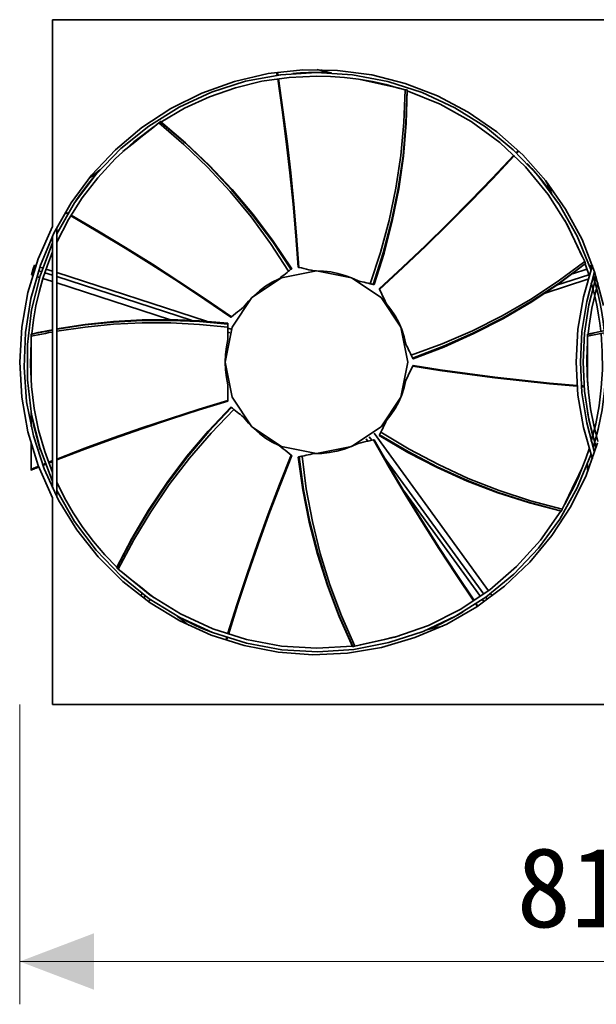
# Model space of a CAD drawing. Header units: millimetres. Extents: x 0 to 420, y 0 to 297.
# Tile 3 of 8: x 280 to 300, y 72 to 107. Entities that reach past the tile are written whole.
import ezdxf
from ezdxf.enums import TextEntityAlignment as Align

# ---------------------------------------------------------------- set-up
doc = ezdxf.new("R2010")
doc.units = ezdxf.units.MM
doc.layers.add('DIM', color=7, linetype='Continuous', lineweight=18, true_color=0x1e5aa0)
doc.layers.add('OUTLINE', color=7, linetype='Continuous', lineweight=35, true_color=0x141414)
doc.styles.add('ZH', font='simsun.ttc')

msp = doc.modelspace()

# ---------------------------------------------------------------- hatches: boundary and pattern name
at = {"layer": 'DIM'}
msp.add_hatch(color=7, dxfattribs=at).paths.add_polyline_path([(279.725, 74), (282.325, 73.012), (282.325, 74.988)])

# ---------------------------------------------------------------- linework, layer by layer
for points in [[(279.725, 83), (279.725, 72.5)], [(279.725, 74), (320.275, 74)]]:
    msp.add_lwpolyline(points, dxfattribs=at)
at = {"layer": 'OUTLINE'}
for points in [[(280.875, 99.754), (280.875, 107)], [(318.875, 107), (280.875, 107)], [(299.978, 92.176), (299.575, 91.03), (299.039, 89.941), (298.378, 88.922), (297.601, 87.988), (296.72, 87.153), (295.745, 86.428), (294.692, 85.824), (293.575, 85.348), (292.409, 85.008), (291.211, 84.808), (289.998, 84.751), (288.787, 84.838), (287.594, 85.067), (286.437, 85.436), (285.332, 85.94), (284.294, 86.57), (283.338, 87.319), (282.477, 88.176), (281.723, 89.128), (281.088, 90.163), (280.579, 91.266), (280.205, 92.421), (279.969, 93.612), (279.876, 94.823), (279.927, 96.037), (280.121, 97.235), (280.456, 98.403), (280.926, 99.522), (281.526, 100.579), (282.246, 101.556), (283.077, 102.442), (284.006, 103.224), (285.022, 103.89), (286.109, 104.431), (287.253, 104.839), (288.437, 105.11), (289.644, 105.239), (290.859, 105.224), (292.063, 105.065), (293.24, 104.765), (294.373, 104.328), (295.446, 103.76), (296.445, 103.07), (297.355, 102.265), (298.164, 101.359), (298.859, 100.364), (299.432, 99.293), (299.875, 98.162)], [(290.156, 105.25), (290.24, 105.231), (290.323, 105.212), (290.406, 105.193), (290.489, 105.174), (290.572, 105.155), (290.655, 105.136)], [(290.162, 105.249), (290.162, 105.25)], [(290.298, 105.218), (290.298, 105.249)], [(281.025, 99.496), (281.648, 100.583), (282.401, 101.585), (283.271, 102.487), (284.246, 103.274), (285.31, 103.936), (286.448, 104.461), (287.642, 104.842), (288.874, 105.073), (290.125, 105.15)], [(284.676, 103.415), (285.506, 103.898), (286.378, 104.298), (287.284, 104.614), (288.216, 104.842), (289.166, 104.979), (290.125, 105.025)], [(288.747, 105.056), (288.745, 105.073), (288.742, 105.089), (288.739, 105.105), (288.737, 105.122), (288.734, 105.138), (288.732, 105.155)], [(288.774, 105.06), (288.772, 105.076), (288.769, 105.093), (288.767, 105.109), (288.764, 105.126), (288.762, 105.142), (288.759, 105.159)], [(289.485, 98.326), (289.404, 99.431), (289.308, 100.534), (289.196, 101.637), (289.068, 102.737), (288.925, 103.836), (288.766, 104.932)], [(289.509, 98.32), (289.429, 99.427), (289.334, 100.532), (289.222, 101.636), (289.095, 102.738), (288.952, 103.838), (288.793, 104.936)], [(290.125, 105.15), (289.986, 105.149), (289.847, 105.146), (289.708, 105.141), (289.569, 105.135), (289.43, 105.126), (289.292, 105.116)], [(290.655, 105.136), (290.567, 105.14), (290.478, 105.144), (290.39, 105.147), (290.302, 105.148), (290.213, 105.15), (290.125, 105.15)], [(290.125, 105.15), (291.386, 105.071), (292.627, 104.837), (293.83, 104.449), (294.976, 103.916), (296.046, 103.244), (297.024, 102.445), (297.896, 101.53), (298.647, 100.514), (299.266, 99.412), (299.743, 98.242)], [(290.125, 105.025), (290.618, 105.013), (291.109, 104.977), (291.598, 104.916), (292.084, 104.832), (292.565, 104.724), (293.04, 104.592)], [(291.66, 104.907), (291.923, 104.847), (292.185, 104.787), (292.447, 104.727), (292.71, 104.667), (292.972, 104.607), (293.234, 104.547)], [(292.009, 97.75), (292.371, 98.848), (292.673, 99.965), (292.911, 101.096), (293.084, 102.24), (293.192, 103.392), (293.234, 104.547)], [(293.234, 104.547), (293.245, 104.545), (293.256, 104.543), (293.267, 104.54), (293.277, 104.538), (293.288, 104.535), (293.299, 104.533)], [(292.112, 97.726), (292.467, 98.827), (292.76, 99.946), (292.991, 101.08), (293.159, 102.224), (293.261, 103.377), (293.299, 104.533)], [(292.125, 97.723), (292.479, 98.825), (292.772, 99.944), (293.002, 101.078), (293.167, 102.223), (293.267, 103.375), (293.303, 104.532)], [(292.144, 97.719), (292.494, 98.822), (292.784, 99.942), (293.011, 101.076), (293.174, 102.222), (293.273, 103.374), (293.307, 104.531)], [(293.299, 104.533), (293.299, 104.533), (293.3, 104.532), (293.301, 104.532), (293.301, 104.532), (293.302, 104.532), (293.303, 104.532)], [(293.303, 104.532), (293.303, 104.532), (293.304, 104.531), (293.305, 104.531), (293.306, 104.531), (293.306, 104.531), (293.307, 104.531)], [(293.307, 104.531), (293.306, 104.531), (293.306, 104.531), (293.305, 104.531), (293.304, 104.531), (293.303, 104.532), (293.303, 104.532)], [(293.307, 104.507), (294.46, 104.039), (295.547, 103.432), (296.55, 102.695), (297.454, 101.84), (298.245, 100.879), (298.911, 99.827), (299.441, 98.701)], [(281.025, 99.206), (281.436, 100), (281.916, 100.754), (282.461, 101.463), (283.067, 102.12), (283.73, 102.72), (284.443, 103.259)], [(283.337, 102.377), (283.547, 102.545), (283.758, 102.713), (283.968, 102.881), (284.178, 103.048), (284.389, 103.216), (284.599, 103.384)], [(284.599, 103.384), (284.608, 103.391), (284.616, 103.398), (284.625, 103.405), (284.634, 103.411), (284.642, 103.418), (284.651, 103.425)], [(289.15, 98.187), (288.517, 99.156), (287.832, 100.088), (287.096, 100.979), (286.309, 101.828), (285.476, 102.63), (284.599, 103.384)], [(284.651, 103.425), (284.651, 103.426), (284.652, 103.426), (284.652, 103.426), (284.653, 103.427), (284.653, 103.427), (284.654, 103.428)], [(289.233, 98.254), (288.593, 99.217), (287.901, 100.144), (287.159, 101.032), (286.368, 101.876), (285.531, 102.675), (284.651, 103.425)], [(284.654, 103.428), (284.654, 103.428), (284.655, 103.429), (284.656, 103.429), (284.656, 103.429), (284.657, 103.43), (284.657, 103.43)], [(284.657, 103.43), (284.657, 103.43), (284.656, 103.429), (284.656, 103.429), (284.655, 103.429), (284.654, 103.428), (284.654, 103.428)], [(289.243, 98.262), (288.602, 99.225), (287.91, 100.152), (287.167, 101.039), (286.375, 101.882), (285.536, 102.679), (284.654, 103.428)], [(289.258, 98.274), (288.614, 99.235), (287.919, 100.16), (287.173, 101.045), (286.38, 101.887), (285.54, 102.682), (284.657, 103.43)], [(292.326, 97.574), (293.14, 98.326), (293.942, 99.089), (294.734, 99.864), (295.515, 100.651), (296.285, 101.448), (297.043, 102.255)], [(292.337, 97.551), (293.152, 98.304), (293.957, 99.068), (294.75, 99.843), (295.532, 100.63), (296.303, 101.427), (297.063, 102.236)], [(297.128, 102.347), (297.139, 102.359), (297.151, 102.371), (297.162, 102.384), (297.173, 102.396), (297.184, 102.408), (297.196, 102.421)], [(297.148, 102.328), (297.159, 102.34), (297.17, 102.352), (297.182, 102.365), (297.193, 102.377), (297.204, 102.389), (297.216, 102.401)], [(298.38, 100.905), (298.246, 101.089), (298.107, 101.269), (297.965, 101.446), (297.819, 101.62), (297.668, 101.791), (297.514, 101.958)], [(282.531, 101.734), (282.382, 101.563), (282.237, 101.387), (282.096, 101.209), (281.958, 101.028), (281.825, 100.843), (281.697, 100.656)], [(282.131, 101.415), (282.197, 101.469), (282.264, 101.522), (282.331, 101.575), (282.397, 101.628), (282.464, 101.681), (282.531, 101.734)], [(298.158, 101.366), (298.195, 101.289), (298.232, 101.212), (298.269, 101.136), (298.306, 101.059), (298.343, 100.982), (298.38, 100.905)], [(281.404, 100.193), (281.389, 100.201), (281.375, 100.209), (281.36, 100.218), (281.346, 100.226), (281.331, 100.234), (281.317, 100.242)], [(281.418, 100.216), (281.403, 100.225), (281.389, 100.233), (281.374, 100.241), (281.36, 100.25), (281.345, 100.258), (281.331, 100.266)], [(287.126, 96.573), (286.212, 97.199), (285.288, 97.812), (284.357, 98.411), (283.416, 98.998), (282.468, 99.571), (281.512, 100.13)], [(287.145, 96.589), (286.23, 97.216), (285.306, 97.831), (284.374, 98.432), (283.433, 99.019), (282.484, 99.594), (281.526, 100.154)], [(280.875, 90.246), (280.377, 91.375), (280.016, 92.555), (279.798, 93.769), (279.725, 95), (279.798, 96.231), (280.016, 97.445), (280.377, 98.625), (280.875, 99.754)], [(281.025, 99.717), (281.025, 90.283)], [(298.827, 99.976), (298.944, 99.734), (299.061, 99.491), (299.178, 99.249), (299.295, 99.006), (299.411, 98.764), (299.528, 98.522)], [(280.875, 99.416), (280.875, 90.584)], [(280.875, 90.821), (280.437, 91.971), (280.142, 93.164), (279.993, 94.385), (279.993, 95.615), (280.142, 96.836), (280.437, 98.029), (280.875, 99.179)], [(280.148, 95.987), (280.21, 96.48), (280.295, 96.969), (280.405, 97.453), (280.538, 97.931), (280.695, 98.402), (280.875, 98.865)], [(280.24, 98.394), (280.198, 98.265)], [(280.289, 98.378), (280.24, 98.394)], [(280.527, 98.301), (280.431, 98.332)], [(289.504, 98.321), (289.501, 98.322), (289.498, 98.323), (289.495, 98.324), (289.491, 98.324), (289.488, 98.325), (289.485, 98.326)], [(289.485, 98.326), (289.489, 98.325), (289.493, 98.324), (289.497, 98.323), (289.501, 98.322), (289.505, 98.321), (289.509, 98.32)], [(293.449, 95.241), (294.534, 95.643), (295.595, 96.103), (296.628, 96.623), (297.63, 97.2), (298.598, 97.834), (299.528, 98.522)], [(293.495, 95.146), (294.577, 95.555), (295.635, 96.023), (296.665, 96.549), (297.664, 97.132), (298.629, 97.771), (299.557, 98.462)], [(293.501, 95.134), (294.583, 95.544), (295.641, 96.013), (296.67, 96.54), (297.669, 97.125), (298.632, 97.765), (299.558, 98.458)], [(293.509, 95.116), (294.59, 95.53), (295.646, 96.002), (296.675, 96.532), (297.672, 97.119), (298.635, 97.76), (299.56, 98.454)], [(299.795, 91.603), (299.48, 92.712), (299.289, 93.849), (299.225, 95), (299.289, 96.151), (299.48, 97.288), (299.795, 98.397)], [(299.528, 98.522), (299.533, 98.512), (299.538, 98.502), (299.542, 98.492), (299.547, 98.482), (299.552, 98.472), (299.557, 98.462)], [(299.541, 98.439), (299.565, 98.373), (299.589, 98.306), (299.612, 98.239), (299.635, 98.172), (299.657, 98.105), (299.678, 98.038)], [(299.557, 98.462), (299.557, 98.461), (299.557, 98.461), (299.558, 98.46), (299.558, 98.46), (299.558, 98.459), (299.558, 98.458)], [(299.558, 98.458), (299.559, 98.458), (299.559, 98.457), (299.559, 98.456), (299.56, 98.456), (299.56, 98.455), (299.56, 98.454)], [(299.56, 98.454), (299.56, 98.455), (299.56, 98.456), (299.559, 98.456), (299.559, 98.457), (299.559, 98.458), (299.558, 98.458)], [(299.74, 98.394), (299.716, 98.321)], [(299.789, 98.378), (299.74, 98.394)], [(280.198, 98.265), (280.133, 98.064)], [(280.182, 98.048), (280.133, 98.064)], [(280.245, 98.25), (280.198, 98.265)], [(280.419, 97.971), (280.324, 98.002)], [(280.483, 98.172), (280.388, 98.203)], [(280.875, 98.045), (280.602, 98.134)], [(280.875, 98.188), (280.646, 98.263)], [(286.277, 96.433), (281.025, 98.139)], [(285.733, 96.467), (281.025, 97.996)], [(290.125, 98.2), (291.349, 97.956), (292.388, 97.263), (293.081, 96.225), (293.325, 95), (293.081, 93.775), (292.388, 92.737), (291.349, 92.044), (290.125, 91.8), (288.9, 92.044), (287.862, 92.737), (287.168, 93.775), (286.925, 95), (287.168, 96.225), (287.862, 97.263), (288.9, 97.956), (290.125, 98.2)], [(288.813, 97.919), (288.869, 97.963), (288.925, 98.008), (288.981, 98.053), (289.037, 98.098), (289.094, 98.143), (289.15, 98.187)], [(289.15, 98.187), (289.164, 98.198), (289.177, 98.209), (289.191, 98.221), (289.205, 98.232), (289.219, 98.243), (289.233, 98.254)], [(289.233, 98.254), (289.234, 98.255), (289.236, 98.256), (289.238, 98.258), (289.24, 98.259), (289.241, 98.26), (289.243, 98.262)], [(289.243, 98.262), (289.246, 98.264), (289.248, 98.266), (289.251, 98.268), (289.253, 98.27), (289.256, 98.272), (289.258, 98.274)], [(289.509, 98.32), (289.598, 98.3), (289.686, 98.28), (289.775, 98.26), (289.864, 98.239), (289.952, 98.219), (290.041, 98.199)], [(289.951, 98.195), (289.951, 98.219)], [(290.041, 98.199), (290.055, 98.199), (290.069, 98.2), (290.083, 98.2), (290.097, 98.2), (290.111, 98.2), (290.125, 98.2)], [(290.125, 98.2), (290.378, 98.19), (290.629, 98.16), (290.878, 98.11), (291.121, 98.041), (291.359, 97.953), (291.588, 97.846)], [(298.543, 97.696), (299.671, 98.062)], [(299.099, 98.098), (299.604, 98.263)], [(299.875, 91.838), (299.598, 92.872), (299.431, 93.93), (299.375, 95), (299.431, 96.07), (299.598, 97.128), (299.875, 98.162)], [(299.927, 92.004), (299.677, 92.986), (299.525, 93.988), (299.475, 95), (299.525, 96.012), (299.677, 97.014), (299.927, 97.996)], [(299.745, 98.25), (299.74, 98.251)], [(299.822, 97.996), (299.913, 97.687), (299.993, 97.375), (300.063, 97.06), (300.124, 96.744), (300.174, 96.426), (300.214, 96.106)], [(299.83, 97.971), (299.925, 98.002)], [(299.863, 98.124), (299.885, 98.132)], [(299.875, 98.162), (300.18, 96.987)], [(299.919, 97.971), (299.875, 97.985)], [(280.875, 97.823), (280.538, 97.932)], [(284.975, 96.491), (281.025, 97.774)], [(287.571, 96.929), (287.741, 97.135), (287.928, 97.327), (288.13, 97.502), (288.345, 97.66), (288.574, 97.799), (288.813, 97.919)], [(291.588, 97.846), (291.658, 97.83), (291.729, 97.814), (291.799, 97.798), (291.869, 97.782), (291.939, 97.766), (292.009, 97.75)], [(292.009, 97.75), (292.026, 97.746), (292.043, 97.742), (292.061, 97.738), (292.078, 97.734), (292.095, 97.73), (292.112, 97.726)], [(292.112, 97.726), (292.114, 97.726), (292.117, 97.725), (292.119, 97.725), (292.121, 97.724), (292.123, 97.724), (292.125, 97.723)], [(292.125, 97.723), (292.128, 97.722), (292.131, 97.722), (292.135, 97.721), (292.138, 97.72), (292.141, 97.72), (292.144, 97.719)], [(298.143, 97.423), (299.64, 97.909)], [(299.648, 95.987), (299.683, 96.289), (299.727, 96.59), (299.779, 96.889), (299.841, 97.187), (299.912, 97.482), (299.992, 97.776)], [(299.758, 97.776), (299.834, 97.498), (299.901, 97.218), (299.961, 96.936), (300.013, 96.652), (300.056, 96.367), (300.091, 96.081)], [(292.334, 97.556), (292.333, 97.559), (292.332, 97.562), (292.33, 97.565), (292.329, 97.568), (292.328, 97.571), (292.326, 97.574)], [(292.326, 97.574), (292.328, 97.57), (292.33, 97.566), (292.332, 97.562), (292.333, 97.559), (292.335, 97.555), (292.337, 97.551)], [(292.337, 97.551), (292.376, 97.469), (292.416, 97.388), (292.455, 97.306), (292.495, 97.224), (292.534, 97.142), (292.573, 97.06)], [(292.573, 97.06), (292.737, 96.849), (292.882, 96.624), (293.008, 96.388), (293.114, 96.143), (293.199, 95.89), (293.262, 95.63)], [(287.145, 96.589), (287.216, 96.646), (287.287, 96.702), (287.358, 96.759), (287.429, 96.816), (287.5, 96.872), (287.571, 96.929)], [(287.025, 96.364), (286.025, 96.45), (285.021, 96.49), (284.017, 96.481), (283.015, 96.424), (282.017, 96.319), (281.025, 96.164)], [(287.025, 96.344), (286.025, 96.435), (285.022, 96.477), (284.018, 96.471), (283.015, 96.417), (282.017, 96.312), (281.025, 96.159)], [(287.025, 96.331), (286.025, 96.422), (285.022, 96.465), (284.018, 96.46), (283.016, 96.407), (282.017, 96.304), (281.025, 96.153)], [(287.025, 96.225), (286.026, 96.323), (285.023, 96.374), (284.019, 96.375), (283.017, 96.328), (282.018, 96.23), (281.025, 96.084)], [(287.025, 96.344), (287.025, 96.348), (287.025, 96.351), (287.025, 96.354), (287.025, 96.357), (287.025, 96.36), (287.025, 96.364)], [(287.025, 96.331), (287.025, 96.333), (287.025, 96.335), (287.025, 96.338), (287.025, 96.34), (287.025, 96.342), (287.025, 96.344)], [(287.025, 96.225), (287.025, 96.243), (287.025, 96.26), (287.025, 96.278), (287.025, 96.296), (287.025, 96.313), (287.025, 96.331)], [(287.126, 96.573), (287.129, 96.576), (287.132, 96.579), (287.136, 96.581), (287.139, 96.584), (287.142, 96.586), (287.145, 96.589)], [(287.141, 96.585), (287.138, 96.583), (287.136, 96.581), (287.133, 96.579), (287.131, 96.577), (287.128, 96.575), (287.126, 96.573)], [(280.875, 96.137), (280.749, 96.113), (280.624, 96.088), (280.499, 96.063), (280.374, 96.036), (280.249, 96.009), (280.125, 95.982)], [(280.875, 96.132), (280.749, 96.108), (280.624, 96.083), (280.499, 96.058), (280.374, 96.032), (280.249, 96.005), (280.125, 95.977)], [(280.875, 96.126), (280.749, 96.102), (280.624, 96.078), (280.499, 96.053), (280.374, 96.027), (280.249, 96.001), (280.125, 95.973)], [(280.875, 96.057), (280.749, 96.034), (280.624, 96.01), (280.499, 95.986), (280.374, 95.96), (280.249, 95.934), (280.125, 95.907)], [(280.125, 95.977), (280.125, 95.978), (280.125, 95.979), (280.125, 95.979), (280.125, 95.98), (280.125, 95.981), (280.125, 95.982)], [(280.125, 95.982), (280.125, 95.981), (280.125, 95.98), (280.125, 95.979), (280.125, 95.979), (280.125, 95.978), (280.125, 95.977)], [(280.125, 95.973), (280.125, 95.974), (280.125, 95.975), (280.125, 95.975), (280.125, 95.976), (280.125, 95.977), (280.125, 95.977)], [(280.125, 95.907), (280.125, 95.918), (280.125, 95.929), (280.125, 95.94), (280.125, 95.951), (280.125, 95.962), (280.125, 95.973)], [(287.025, 95.794), (287.025, 95.866), (287.025, 95.937), (287.025, 96.009), (287.025, 96.081), (287.025, 96.153), (287.025, 96.225)], [(287.14, 96.153), (287.025, 96.19)], [(287.093, 96.025), (287.025, 96.047)], [(300.313, 96.125), (300.198, 96.103), (300.083, 96.08), (299.968, 96.056), (299.854, 96.032), (299.739, 96.007), (299.625, 95.982)], [(300.313, 96.12), (300.198, 96.098), (300.083, 96.075), (299.968, 96.052), (299.854, 96.027), (299.739, 96.003), (299.625, 95.977)], [(300.314, 96.115), (300.199, 96.093), (300.084, 96.07), (299.969, 96.047), (299.854, 96.023), (299.739, 95.998), (299.625, 95.973)], [(300.321, 96.047), (300.205, 96.026), (300.088, 96.003), (299.972, 95.98), (299.856, 95.957), (299.74, 95.932), (299.625, 95.907)], [(299.625, 95.977), (299.625, 95.978), (299.625, 95.979), (299.625, 95.979), (299.625, 95.98), (299.625, 95.981), (299.625, 95.982)], [(299.625, 95.982), (299.625, 95.981), (299.625, 95.98), (299.625, 95.979), (299.625, 95.979), (299.625, 95.978), (299.625, 95.977)], [(299.625, 95.973), (299.625, 95.974), (299.625, 95.975), (299.625, 95.975), (299.625, 95.976), (299.625, 95.977), (299.625, 95.977)], [(299.625, 95.907), (299.625, 95.918), (299.625, 95.929), (299.625, 95.94), (299.625, 95.951), (299.625, 95.962), (299.625, 95.973)], [(300.099, 96.005), (300.143, 95.37), (300.146, 94.734), (300.109, 94.098), (300.032, 93.467), (299.915, 92.841), (299.758, 92.224)], [(300.222, 96.029), (300.269, 95.352), (300.27, 94.673), (300.225, 93.996), (300.135, 93.324), (300.001, 92.658), (299.822, 92.004)], [(280.875, 91.135), (280.603, 91.865), (280.388, 92.614), (280.232, 93.377), (280.136, 94.151), (280.1, 94.929), (280.125, 95.708)], [(280.125, 94.292), (280.125, 94.562), (280.125, 94.831), (280.125, 95.1), (280.125, 95.369), (280.125, 95.638), (280.125, 95.907)], [(287.025, 94.206), (286.969, 94.468), (286.936, 94.733), (286.925, 95), (286.936, 95.267), (286.969, 95.532), (287.025, 95.794)], [(287.032, 95.822), (287.025, 95.825)], [(293.262, 95.63), (293.293, 95.565), (293.325, 95.5), (293.356, 95.436), (293.387, 95.371), (293.418, 95.306), (293.449, 95.241)], [(299.992, 92.224), (299.846, 92.792), (299.733, 93.368), (299.655, 93.95), (299.611, 94.535), (299.601, 95.121), (299.625, 95.708)], [(299.625, 94.292), (299.625, 94.562), (299.625, 94.831), (299.625, 95.1), (299.625, 95.369), (299.625, 95.638), (299.625, 95.907)], [(293.449, 95.241), (293.457, 95.225), (293.465, 95.209), (293.472, 95.194), (293.48, 95.178), (293.488, 95.162), (293.495, 95.146)], [(293.495, 95.146), (293.496, 95.144), (293.497, 95.142), (293.498, 95.14), (293.499, 95.138), (293.5, 95.136), (293.501, 95.134)], [(293.509, 94.884), (293.508, 94.88), (293.506, 94.876), (293.504, 94.872), (293.502, 94.869), (293.5, 94.865), (293.499, 94.861)], [(293.501, 95.134), (293.502, 95.131), (293.504, 95.128), (293.505, 95.125), (293.507, 95.122), (293.508, 95.119), (293.509, 95.116)], [(293.501, 94.866), (293.502, 94.869), (293.504, 94.872), (293.505, 94.875), (293.507, 94.878), (293.508, 94.881), (293.509, 94.884)], [(293.509, 94.884), (294.463, 94.737), (295.419, 94.603), (296.377, 94.48), (297.336, 94.369), (298.296, 94.27), (299.257, 94.182)], [(293.499, 94.861), (293.459, 94.779), (293.42, 94.697), (293.38, 94.616), (293.341, 94.534), (293.302, 94.452), (293.262, 94.37)], [(293.499, 94.861), (294.455, 94.713), (295.413, 94.578), (296.372, 94.454), (297.333, 94.342), (298.296, 94.242), (299.259, 94.155)], [(287.025, 93.661), (287.025, 93.752), (287.025, 93.843), (287.025, 93.934), (287.025, 94.025), (287.025, 94.115), (287.025, 94.206)], [(293.262, 94.37), (293.199, 94.11), (293.114, 93.857), (293.008, 93.612), (292.882, 93.376), (292.737, 93.151), (292.573, 92.94)], [(299.408, 94.17), (299.425, 94.168), (299.442, 94.167), (299.459, 94.165), (299.476, 94.164), (299.493, 94.163), (299.509, 94.161)], [(299.411, 94.142), (299.428, 94.14), (299.444, 94.139), (299.461, 94.138), (299.478, 94.136), (299.495, 94.135), (299.512, 94.133)], [(287.025, 93.661), (286.013, 93.353), (285.006, 93.03), (284.004, 92.694), (283.006, 92.345), (282.013, 91.981), (281.025, 91.605)], [(287.025, 93.636), (286.013, 93.327), (285.006, 93.003), (284.004, 92.666), (283.006, 92.316), (282.013, 91.952), (281.025, 91.575)], [(287.025, 93.636), (287.025, 93.641), (287.025, 93.645), (287.025, 93.649), (287.025, 93.653), (287.025, 93.657), (287.025, 93.661)], [(287.025, 93.656), (287.025, 93.652), (287.025, 93.649), (287.025, 93.646), (287.025, 93.643), (287.025, 93.64), (287.025, 93.636)], [(280.125, 92.75), (280.125, 92.835), (280.125, 92.92), (280.125, 93.006), (280.125, 93.091), (280.125, 93.176), (280.125, 93.261)], [(280.125, 93.261), (280.166, 93.038), (280.213, 92.815), (280.264, 92.594), (280.32, 92.374), (280.382, 92.155), (280.448, 91.937)], [(287.126, 93.427), (286.332, 92.585), (285.585, 91.701), (284.888, 90.778), (284.244, 89.816), (283.655, 88.821), (283.122, 87.794)], [(287.141, 93.415), (286.344, 92.576), (285.595, 91.694), (284.896, 90.772), (284.25, 89.812), (283.659, 88.818), (283.126, 87.791)], [(287.151, 93.406), (286.354, 92.568), (285.604, 91.687), (284.904, 90.766), (284.257, 89.807), (283.665, 88.814), (283.129, 87.788)], [(287.234, 93.34), (286.431, 92.508), (285.675, 91.633), (284.969, 90.716), (284.317, 89.761), (283.72, 88.77), (283.181, 87.747)], [(287.141, 93.415), (287.138, 93.417), (287.136, 93.419), (287.133, 93.421), (287.131, 93.423), (287.128, 93.425), (287.126, 93.427)], [(287.151, 93.406), (287.15, 93.408), (287.148, 93.409), (287.146, 93.41), (287.144, 93.412), (287.143, 93.413), (287.141, 93.415)], [(287.234, 93.34), (287.22, 93.351), (287.207, 93.362), (287.193, 93.373), (287.179, 93.384), (287.165, 93.395), (287.151, 93.406)], [(287.571, 93.071), (287.515, 93.116), (287.459, 93.161), (287.403, 93.206), (287.347, 93.25), (287.29, 93.295), (287.234, 93.34)], [(299.625, 93.261), (299.651, 93.119), (299.678, 92.977), (299.708, 92.835), (299.74, 92.694), (299.774, 92.553), (299.81, 92.413)], [(288.813, 92.081), (288.574, 92.201), (288.345, 92.34), (288.13, 92.498), (287.928, 92.673), (287.741, 92.865), (287.571, 93.071)], [(292.573, 92.94), (292.542, 92.875), (292.511, 92.81), (292.48, 92.746), (292.449, 92.681), (292.417, 92.616), (292.386, 92.551)], [(292.143, 92.517), (296.157, 86.993)], [(292.386, 92.551), (292.379, 92.535), (292.371, 92.519), (292.363, 92.504), (292.356, 92.488), (292.348, 92.472), (292.34, 92.456)], [(292.386, 92.551), (293.376, 91.953), (294.398, 91.411), (295.448, 90.927), (296.525, 90.504), (297.623, 90.142), (298.741, 89.844)], [(280.125, 91.248), (280.125, 91.397), (280.125, 91.547), (280.125, 91.696), (280.125, 91.845), (280.125, 91.994), (280.125, 92.143)], [(291.588, 92.154), (291.346, 92.042), (291.095, 91.951), (290.837, 91.88), (290.574, 91.832), (290.308, 91.805), (290.041, 91.801)], [(292.12, 92.276), (292.031, 92.255), (291.943, 92.235), (291.854, 92.215), (291.766, 92.195), (291.677, 92.175), (291.588, 92.154)], [(291.862, 92.313), (291.922, 92.231)], [(291.975, 92.389), (292.066, 92.263)], [(292.144, 92.281), (292.14, 92.28), (292.136, 92.279), (292.132, 92.278), (292.128, 92.277), (292.124, 92.277), (292.12, 92.276)], [(292.12, 92.276), (292.672, 91.313), (293.238, 90.359), (293.817, 89.413), (294.41, 88.475), (295.016, 87.546), (295.636, 86.626)], [(292.125, 92.277), (292.128, 92.278), (292.131, 92.278), (292.135, 92.279), (292.138, 92.28), (292.141, 92.28), (292.144, 92.281)], [(292.144, 92.281), (292.696, 91.321), (293.262, 90.368), (293.842, 89.424), (294.434, 88.488), (295.04, 87.56), (295.659, 86.641)], [(292.334, 92.444), (292.333, 92.441), (292.332, 92.438), (292.33, 92.435), (292.329, 92.432), (292.328, 92.429), (292.326, 92.426)], [(292.326, 92.426), (293.323, 91.84), (294.351, 91.308), (295.407, 90.834), (296.487, 90.42), (297.589, 90.068), (298.709, 89.777)], [(292.34, 92.456), (292.339, 92.454), (292.338, 92.452), (292.337, 92.45), (292.336, 92.448), (292.335, 92.446), (292.334, 92.444)], [(292.334, 92.444), (293.33, 91.854), (294.356, 91.319), (295.41, 90.843), (296.49, 90.427), (297.591, 90.073), (298.71, 89.781)], [(292.34, 92.456), (293.335, 91.865), (294.36, 91.33), (295.414, 90.852), (296.493, 90.435), (297.593, 90.079), (298.712, 89.784)], [(299.875, 92.179), (299.883, 92.149), (299.892, 92.12), (299.901, 92.091), (299.909, 92.062), (299.918, 92.033), (299.927, 92.004)], [(289.239, 91.742), (289.168, 91.798), (289.097, 91.855), (289.026, 91.912), (288.955, 91.968), (288.884, 92.025), (288.813, 92.081)], [(290.041, 91.801), (289.971, 91.785), (289.901, 91.769), (289.831, 91.753), (289.76, 91.737), (289.69, 91.721), (289.62, 91.705)], [(299.678, 91.962), (299.565, 91.627), (299.441, 91.296), (299.304, 90.97), (299.156, 90.649), (298.997, 90.334), (298.827, 90.024)], [(280.618, 91.445), (280.602, 91.439), (280.587, 91.433), (280.571, 91.427), (280.556, 91.42), (280.54, 91.414), (280.525, 91.408)], [(280.875, 91.546), (280.851, 91.537), (280.828, 91.528), (280.804, 91.519), (280.781, 91.509), (280.757, 91.5), (280.734, 91.491)], [(280.875, 91.516), (280.853, 91.508), (280.831, 91.499), (280.809, 91.491), (280.787, 91.482), (280.766, 91.474), (280.744, 91.465)], [(299.743, 91.758), (299.268, 90.592), (298.652, 89.495), (297.905, 88.482), (297.039, 87.569), (296.066, 86.77), (295.001, 86.098), (293.862, 85.563), (292.665, 85.173), (291.43, 84.934), (290.174, 84.85), (288.917, 84.922), (287.679, 85.149), (286.479, 85.527), (285.334, 86.052), (284.264, 86.713), (283.283, 87.502), (282.408, 88.407), (281.651, 89.412), (281.025, 90.504)], [(289.239, 91.742), (288.831, 90.71), (288.437, 89.673), (288.059, 88.63), (287.695, 87.582), (287.347, 86.528), (287.013, 85.47)], [(289.258, 91.726), (288.851, 90.695), (288.46, 89.659), (288.082, 88.617), (287.72, 87.57), (287.372, 86.518), (287.04, 85.462)], [(289.258, 91.726), (289.255, 91.729), (289.252, 91.731), (289.248, 91.734), (289.245, 91.736), (289.242, 91.739), (289.239, 91.742)], [(289.243, 91.738), (289.246, 91.736), (289.248, 91.734), (289.251, 91.732), (289.253, 91.73), (289.256, 91.728), (289.258, 91.726)], [(289.504, 91.679), (289.501, 91.678), (289.498, 91.677), (289.495, 91.676), (289.491, 91.676), (289.488, 91.675), (289.485, 91.674)], [(289.485, 91.674), (289.648, 90.529), (289.873, 89.394), (290.161, 88.273), (290.511, 87.171), (290.922, 86.089), (291.393, 85.032)], [(289.517, 91.682), (289.515, 91.681), (289.513, 91.681), (289.51, 91.68), (289.508, 91.68), (289.506, 91.679), (289.504, 91.679)], [(289.504, 91.679), (289.663, 90.533), (289.885, 89.397), (290.17, 88.276), (290.518, 87.172), (290.927, 86.091), (291.397, 85.033)], [(289.62, 91.705), (289.603, 91.701), (289.586, 91.697), (289.569, 91.693), (289.551, 91.689), (289.534, 91.685), (289.517, 91.682)], [(289.517, 91.682), (289.676, 90.536), (289.896, 89.4), (290.18, 88.279), (290.526, 87.175), (290.934, 86.092), (291.401, 85.034)], [(289.62, 91.705), (289.77, 90.558), (289.983, 89.421), (290.26, 88.298), (290.6, 87.193), (291.002, 86.109), (291.466, 85.049)], [(292.477, 91.699), (295.987, 86.868)], [(299.625, 91.248), (299.625, 91.278), (299.625, 91.307), (299.625, 91.337), (299.625, 91.367), (299.625, 91.396), (299.625, 91.426)], [(280.385, 91.353), (280.342, 91.335), (280.298, 91.318), (280.255, 91.3), (280.212, 91.283), (280.168, 91.266), (280.125, 91.248)], [(280.395, 91.327), (280.35, 91.309), (280.305, 91.291), (280.26, 91.273), (280.215, 91.255), (280.17, 91.237), (280.125, 91.218)], [(280.125, 91.218), (280.125, 91.223), (280.125, 91.228), (280.125, 91.233), (280.125, 91.238), (280.125, 91.243), (280.125, 91.248)], [(280.125, 91.223), (280.125, 91.222), (280.125, 91.221), (280.125, 91.221), (280.125, 91.22), (280.125, 91.219), (280.125, 91.218)], [(280.627, 91.419), (280.612, 91.413), (280.596, 91.407), (280.581, 91.401), (280.565, 91.395), (280.55, 91.388), (280.534, 91.382)], [(299.441, 91.299), (299.325, 91.056), (299.208, 90.814), (299.091, 90.571), (298.974, 90.329), (298.858, 90.086), (298.741, 89.844)], [(299.671, 91.267), (299.663, 91.264), (299.655, 91.26), (299.648, 91.257), (299.64, 91.254), (299.632, 91.251), (299.625, 91.248)], [(299.625, 91.218), (299.625, 91.223), (299.625, 91.228), (299.625, 91.233), (299.625, 91.238), (299.625, 91.243), (299.625, 91.248)], [(299.657, 91.231), (299.651, 91.229), (299.646, 91.227), (299.641, 91.225), (299.635, 91.223), (299.63, 91.221), (299.625, 91.218)], [(299.625, 91.223), (299.625, 91.222), (299.625, 91.221), (299.625, 91.221), (299.625, 91.22), (299.625, 91.219), (299.625, 91.218)], [(283.133, 87.816), (282.708, 88.255), (282.311, 88.72), (281.942, 89.208), (281.604, 89.718), (281.298, 90.247), (281.025, 90.794)], [(293.198, 90.475), (295.876, 86.789)], [(280.875, 83), (280.875, 90.246)], [(298.685, 89.782), (297.972, 88.762), (297.139, 87.837), (296.197, 87.023), (295.162, 86.332), (294.049, 85.775), (292.876, 85.36), (291.66, 85.093)], [(298.71, 89.781), (298.71, 89.78), (298.71, 89.779), (298.71, 89.779), (298.709, 89.778), (298.709, 89.777), (298.709, 89.777)], [(298.709, 89.777), (298.709, 89.777), (298.709, 89.778), (298.71, 89.779), (298.71, 89.779), (298.71, 89.78), (298.71, 89.781)], [(298.712, 89.784), (298.712, 89.784), (298.712, 89.783), (298.711, 89.783), (298.711, 89.782), (298.711, 89.781), (298.71, 89.781)], [(298.741, 89.844), (298.736, 89.834), (298.731, 89.824), (298.727, 89.814), (298.722, 89.804), (298.717, 89.794), (298.712, 89.784)], [(283.126, 87.791), (283.125, 87.791), (283.125, 87.792), (283.124, 87.792), (283.124, 87.793), (283.123, 87.793), (283.122, 87.794)], [(283.122, 87.794), (283.123, 87.793), (283.124, 87.793), (283.124, 87.792), (283.125, 87.792), (283.125, 87.791), (283.126, 87.791)], [(283.129, 87.788), (283.128, 87.789), (283.128, 87.789), (283.127, 87.79), (283.127, 87.79), (283.126, 87.791), (283.126, 87.791)], [(283.181, 87.747), (283.172, 87.754), (283.163, 87.761), (283.155, 87.768), (283.146, 87.775), (283.138, 87.782), (283.129, 87.788)], [(284.443, 86.741), (284.233, 86.908), (284.022, 87.076), (283.812, 87.244), (283.601, 87.412), (283.391, 87.58), (283.181, 87.747)], [(291.383, 85.054), (290.14, 84.975), (288.898, 85.05), (287.675, 85.279), (286.489, 85.658), (285.359, 86.18), (284.303, 86.839), (283.337, 87.623)], [(284.105, 87.01), (284.093, 86.993)], [(284.019, 86.892), (283.96, 86.811)], [(284.128, 86.811), (284.07, 86.73)], [(284.212, 86.925), (284.202, 86.912)], [(284.3, 86.688), (284.241, 86.607)], [(284.377, 86.793), (284.374, 86.789)], [(295.949, 86.688), (296.008, 86.607)], [(296.06, 86.766), (296.119, 86.685)], [(296.23, 86.892), (296.289, 86.811)], [(295.706, 86.522), (295.716, 86.509), (295.725, 86.495), (295.734, 86.481), (295.744, 86.467), (295.753, 86.454), (295.763, 86.44)], [(295.729, 86.538), (295.739, 86.524), (295.748, 86.51), (295.757, 86.496), (295.767, 86.483), (295.776, 86.469), (295.786, 86.455)], [(285.649, 85.779), (285.582, 85.832), (285.516, 85.885), (285.449, 85.938), (285.382, 85.991), (285.316, 86.045), (285.249, 86.098)], [(285.249, 86.098), (285.45, 85.991), (285.653, 85.888), (285.858, 85.79), (286.065, 85.697), (286.275, 85.609), (286.486, 85.525)], [(294.045, 85.638), (294.254, 85.728), (294.46, 85.823), (294.665, 85.922), (294.867, 86.026), (295.067, 86.134), (295.264, 86.247)], [(294.544, 85.751), (294.46, 85.732), (294.377, 85.713), (294.294, 85.694), (294.211, 85.676), (294.128, 85.657), (294.045, 85.638)], [(286.977, 85.351), (286.972, 85.335), (286.967, 85.319), (286.962, 85.303), (286.957, 85.287), (286.952, 85.271), (286.947, 85.255)], [(287.003, 85.342), (286.998, 85.326), (286.993, 85.31), (286.988, 85.294), (286.983, 85.278), (286.979, 85.262), (286.974, 85.246)], [(293.04, 85.408), (292.777, 85.348), (292.515, 85.288), (292.253, 85.229), (291.99, 85.169), (291.728, 85.109), (291.466, 85.049)], [(291.397, 85.033), (291.397, 85.033), (291.396, 85.033), (291.395, 85.033), (291.394, 85.033), (291.394, 85.032), (291.393, 85.032)], [(291.393, 85.032), (291.394, 85.032), (291.394, 85.033), (291.395, 85.033), (291.396, 85.033), (291.397, 85.033), (291.397, 85.033)], [(291.401, 85.034), (291.401, 85.034), (291.4, 85.034), (291.399, 85.034), (291.399, 85.034), (291.398, 85.033), (291.397, 85.033)], [(291.466, 85.049), (291.455, 85.046), (291.444, 85.044), (291.433, 85.042), (291.423, 85.039), (291.412, 85.037), (291.401, 85.034)], [(318.875, 83), (280.875, 83)]]:
    msp.add_lwpolyline(points, dxfattribs=at)

# ---------------------------------------------------------------- texts
at = {"layer": 'DIM', "style": 'ZH'}
msp.add_text('811', height=2.8, dxfattribs=at).set_placement((300, 76.6), align=Align.MIDDLE_CENTER)

doc.saveas('drawing.dxf')
